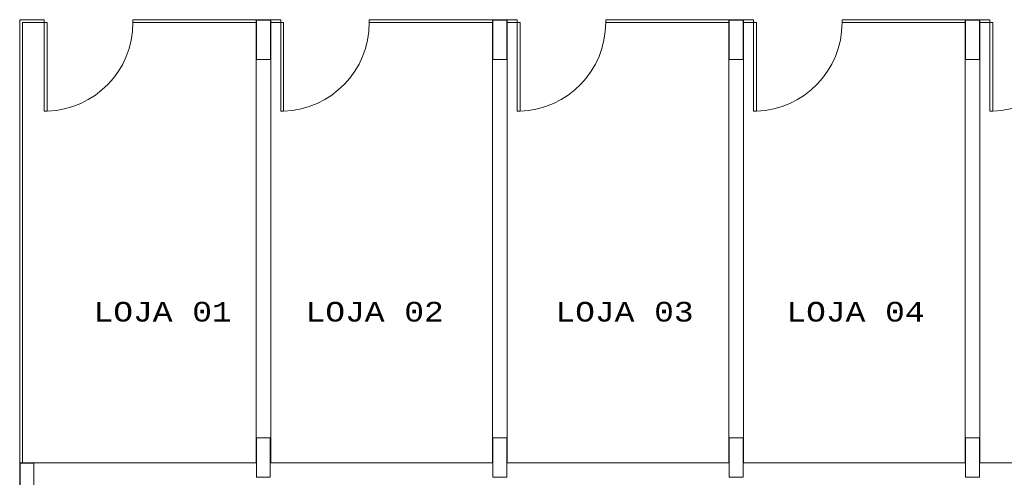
# Model space of a CAD drawing. Header units: feet. Extents: x 8 to 127, y 6 to 90.
# Tile 95 of 256: x 33.29 to 38.29, y 52.23 to 54.55. Entities that reach past the tile are written whole.
import ezdxf

# ---------------------------------------------------------------- set-up
doc = ezdxf.new("R2010")
doc.units = ezdxf.units.FT
doc.header["$MEASUREMENT"] = 0
doc.linetypes.add('HIDDENX2', pattern=[1.905, 1.27, -0.635])
for name, color, linetype in [('Alvenaria', 7, 'Continuous'), ('FINA', 7, 'Continuous'), ('Projeção', 252, 'HIDDENX2'), ('texto', 7, 'Continuous'), ('VIDRO', 252, 'Continuous')]:
    doc.layers.add(name, color=color, linetype=linetype)
doc.styles.add('CourierNew', font='cour.ttf')

msp = doc.modelspace()

# ---------------------------------------------------------------- linework, layer by layer
at = {"layer": 'Alvenaria', "lineweight": 5}
for p, q in [((34.5652, 54.55), (34.4902, 54.55)), ((34.4902, 54.55), (34.4902, 52.3)), ((34.5652, 52.3), (34.5652, 54.55)), ((35.7652, 54.55), (35.6902, 54.55)), ((35.6902, 54.55), (35.6902, 52.3)), ((35.7652, 52.3), (35.7652, 54.55)), ((36.9652, 54.55), (36.8902, 54.55)), ((36.8902, 54.55), (36.8902, 52.3)), ((36.9652, 52.3), (36.9652, 54.55)), ((38.1652, 54.55), (38.0902, 54.55)), ((38.0902, 54.55), (38.0902, 52.3)), ((38.1652, 52.3), (38.1652, 54.55)), ((34.4902, 52.3), (33.2902, 52.3)), ((33.2902, 52.3), (33.2902, 52)), ((35.6902, 52.3), (34.5652, 52.3)), ((36.8902, 52.3), (35.7652, 52.3)), ((38.0902, 52.3), (36.9652, 52.3)), ((38.0902, 52.325), (38.0902, 52.3)), ((38.1652, 52.3), (38.1652, 52.325)), ((39.2902, 52.3), (38.1652, 52.3))]:
    msp.add_line(p, q, dxfattribs=at)
at = {"layer": 'FINA', "linetype": 'Continuous', "lineweight": 5}
for p, q in [((34.5627, 54.5475), (34.4927, 54.5475)), ((34.4927, 54.5475), (34.4927, 54.3475)), ((34.5627, 54.3475), (34.5627, 54.5475)), ((35.7627, 54.5475), (35.6927, 54.5475)), ((35.6927, 54.5475), (35.6927, 54.3475)), ((35.7627, 54.3475), (35.7627, 54.5475)), ((36.9627, 54.5475), (36.8927, 54.5475)), ((36.8927, 54.5475), (36.8927, 54.3475)), ((36.9627, 54.3475), (36.9627, 54.5475)), ((38.1627, 54.5475), (38.0927, 54.5475)), ((38.0927, 54.5475), (38.0927, 54.3475)), ((38.1627, 54.3475), (38.1627, 54.5475)), ((34.4927, 54.3475), (34.5627, 54.3475)), ((35.6927, 54.3475), (35.7627, 54.3475)), ((36.8927, 54.3475), (36.9627, 54.3475)), ((38.0927, 54.3475), (38.1627, 54.3475)), ((34.5626, 52.4275), (34.4926, 52.4275)), ((34.4926, 52.4275), (34.4926, 52.2275)), ((34.5626, 52.2275), (34.5626, 52.4275)), ((35.7626, 52.4275), (35.6926, 52.4275)), ((35.6926, 52.4275), (35.6926, 52.2275)), ((35.7626, 52.2275), (35.7626, 52.4275)), ((36.9626, 52.4275), (36.8926, 52.4275)), ((36.8926, 52.4275), (36.8926, 52.2275)), ((36.9626, 52.2275), (36.9626, 52.4275)), ((38.1626, 52.4275), (38.0926, 52.4275)), ((38.0926, 52.4275), (38.0926, 52.2275)), ((38.1626, 52.2275), (38.1626, 52.4275)), ((33.3626, 52.2975), (33.2926, 52.2975)), ((33.2926, 52.2975), (33.2926, 52.0975)), ((33.3626, 52.0975), (33.3626, 52.2975)), ((34.4926, 52.2275), (34.5626, 52.2275)), ((35.6926, 52.2275), (35.7626, 52.2275)), ((36.8926, 52.2275), (36.9626, 52.2275)), ((38.0926, 52.2275), (38.1626, 52.2275))]:
    msp.add_line(p, q, dxfattribs=at)
at = {"layer": 'Projeção', "lineweight": 5}
for centre in [(33.4152, 54.535), (34.6152, 54.535), (35.8152, 54.535), (37.0152, 54.535), (38.2152, 54.535)]:
    msp.add_arc(centre, 0.45, 271.9102, 0, dxfattribs=at)
at = {"layer": 'VIDRO', "lineweight": 5}
for p, q in [((33.2902, 54.55), (33.4152, 54.55)), ((33.2902, 52.3), (33.2902, 54.55)), ((33.4152, 54.535), (33.4152, 54.55)), ((34.4902, 54.55), (33.8652, 54.55)), ((33.8652, 54.55), (33.8652, 54.535)), ((34.5652, 54.55), (34.6152, 54.55)), ((34.6152, 54.535), (34.6152, 54.55)), ((35.6902, 54.55), (35.0652, 54.55)), ((35.0652, 54.55), (35.0652, 54.535)), ((35.7652, 54.55), (35.8152, 54.55)), ((35.8152, 54.535), (35.8152, 54.55)), ((36.8902, 54.55), (36.2652, 54.55)), ((36.2652, 54.55), (36.2652, 54.535)), ((36.9652, 54.55), (37.0152, 54.55)), ((37.0152, 54.535), (37.0152, 54.55)), ((38.0902, 54.55), (37.4652, 54.55)), ((37.4652, 54.55), (37.4652, 54.535)), ((38.1652, 54.55), (38.2152, 54.55)), ((38.2152, 54.535), (38.2152, 54.55)), ((33.3052, 54.535), (33.4152, 54.535)), ((33.3052, 52.3), (33.3052, 54.535)), ((33.4152, 54.535), (33.4152, 54.085)), ((33.4302, 54.535), (33.4152, 54.535)), ((33.4302, 54.085), (33.4302, 54.535)), ((33.8652, 54.535), (34.4902, 54.535)), ((34.5652, 54.535), (34.6152, 54.535)), ((34.6152, 54.535), (34.6152, 54.085)), ((34.6302, 54.535), (34.6152, 54.535)), ((34.6302, 54.085), (34.6302, 54.535)), ((35.0652, 54.535), (35.6902, 54.535)), ((35.7652, 54.535), (35.8152, 54.535)), ((35.8152, 54.535), (35.8152, 54.085)), ((35.8302, 54.535), (35.8152, 54.535)), ((35.8302, 54.085), (35.8302, 54.535)), ((36.2652, 54.535), (36.8902, 54.535)), ((36.9652, 54.535), (37.0152, 54.535)), ((37.0152, 54.535), (37.0152, 54.085)), ((37.0302, 54.535), (37.0152, 54.535)), ((37.0302, 54.085), (37.0302, 54.535)), ((37.4652, 54.535), (38.0902, 54.535)), ((38.1652, 54.535), (38.2152, 54.535)), ((38.2152, 54.535), (38.2152, 54.085)), ((38.2302, 54.535), (38.2152, 54.535)), ((38.2302, 54.085), (38.2302, 54.535)), ((33.4152, 54.085), (33.4302, 54.085)), ((34.6152, 54.085), (34.6302, 54.085)), ((35.8152, 54.085), (35.8302, 54.085)), ((37.0152, 54.085), (37.0302, 54.085)), ((38.2152, 54.085), (38.2302, 54.085))]:
    msp.add_line(p, q, dxfattribs=at)

# ---------------------------------------------------------------- texts
at = {"layer": 'texto', "lineweight": 5, "char_height": 0.1, "width": 1.470474, "attachment_point": 7, "line_spacing_factor": 0.9, "style": 'CourierNew'}
for s, insert in [('LOJA 01', (33.6651, 53.0157)), ('LOJA 02', (34.7416, 53.0157)), ('LOJA 03', (36.0101, 53.0157)), ('LOJA 04', (37.1826, 53.0157))]:
    msp.add_mtext(s, dxfattribs=dict(at, insert=insert))

doc.saveas('drawing.dxf')
